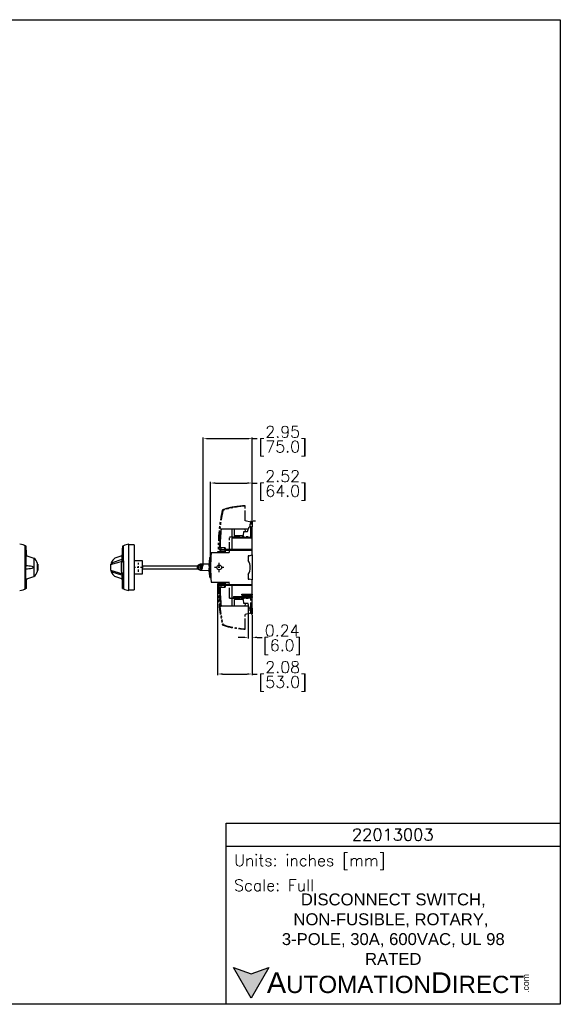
# Model space of a CAD drawing. Extents: x 864.4 to 941.4, y -8.5 to 51.
# Tile 2 of 2: x 908.8 to 941.4, y -8.5 to 51. Entities that reach past the tile are written whole.
import ezdxf

# ---------------------------------------------------------------- set-up
doc = ezdxf.new("R2010")
doc.units = 0
doc.header["$LTSCALE"] = 4
doc.header["$MEASUREMENT"] = 0
doc.linetypes.add('CENTER2', pattern=[1.125, 0.75, -0.125, 0.125, -0.125])
doc.linetypes.add('PHANTOM2', pattern=[1.25, 0.625, -0.125, 0.125, -0.125, 0.125, -0.125])
doc.layers.get('0').update_dxf_attribs({"linetype": 'CONTINUOUS'})
doc.layers.get('DEFPOINTS').update_dxf_attribs({"linetype": 'CONTINUOUS'})
for name, color, linetype in [('CENTER', 40, 'CENTER2'), ('DIMENSIONS', 140, 'CONTINUOUS'), ('PHANTOM', 130, 'PHANTOM2'), ('TEXT', 140, 'CONTINUOUS')]:
    doc.layers.add(name, color=color, linetype=linetype)
doc.styles.add('ROMANS', font='romans.shx')
doc.styles.get("Standard").update_dxf_attribs({"font": 'romans.shx'})
doc.styles.add('型式1', font='txt')
doc.dimstyles.get("Standard").update_dxf_attribs({"dimtxt": 0.7, "dimasz": 0.3, "dimexe": 0.0625, "dimexo": 0.0625, "dimgap": 0.0625, "dimtad": 0, "dimtih": 1, "dimtoh": 1, "dimzin": 0, "dimdsep": 46, "dimtxsty": 'Standard', "dimcen": 0, "dimadec": 0, "dimazin": 0, "dimtfac": 1, "dimtofl": 0, "dimtmove": 0, "dimatfit": 3, "dimfxl": 1, "dimtolj": 1, "dimtzin": 0, "dimarcsym": 0})

# ---------------------------------------------------------------- blocks, each defined once
blk = doc.blocks.new('*D25')
at = {"layer": 'DEFPOINTS', "color": 0, "transparency": 16777216}
for p in [(922.798, 25.648), (922.798, 20.675), (919.845, 17.881)]:
    blk.add_point(p, dxfattribs=at)
at = {"layer": 'DIMENSIONS', "color": 0, "lineweight": -2, "transparency": 16777216}
for p, q in [((919.845, 17.943), (919.845, 25.71)), ((920.145, 25.648), (922.498, 25.648)), ((922.798, 20.737), (922.798, 25.71)), ((922.798, 25.648), (923.098, 25.648))]:
    blk.add_line(p, q, dxfattribs=at)
at = {"layer": 'DIMENSIONS', "color": 0, "transparency": 16777216}
for points in [[(920.145, 25.698), (920.145, 25.598), (919.845, 25.648)], [(922.498, 25.698), (922.498, 25.598), (922.798, 25.648)]]:
    blk.add_solid(points, dxfattribs=at)
at = {"layer": 'DIMENSIONS', "color": 0, "transparency": 16777216, "char_height": 0.7, "attachment_point": 5}
for s, insert in [('\\A1;2.95', (924.643, 26.06)), ('\\A1;[75.0]', (924.643, 25.052))]:
    blk.add_mtext(s, dxfattribs=dict(at, insert=insert))
blk = doc.blocks.new('*D26')
at = {"layer": 'DEFPOINTS', "color": 0, "transparency": 16777216}
for p in [(922.798, 22.967), (922.798, 20.675), (920.279, 17.865)]:
    blk.add_point(p, dxfattribs=at)
at = {"layer": 'DIMENSIONS', "color": 0, "lineweight": -2, "transparency": 16777216}
for p, q in [((920.279, 17.928), (920.279, 23.029)), ((920.579, 22.967), (922.498, 22.967)), ((922.798, 20.737), (922.798, 23.029)), ((922.798, 22.967), (923.098, 22.967))]:
    blk.add_line(p, q, dxfattribs=at)
at = {"layer": 'DIMENSIONS', "color": 0, "transparency": 16777216}
for points in [[(920.579, 23.017), (920.579, 22.917), (920.279, 22.967)], [(922.498, 23.017), (922.498, 22.917), (922.798, 22.967)]]:
    blk.add_solid(points, dxfattribs=at)
at = {"layer": 'DIMENSIONS', "color": 0, "transparency": 16777216, "char_height": 0.7, "attachment_point": 5}
for s, insert in [('\\A1;2.52', (924.643, 23.379)), ('\\A1;[64.0]', (924.643, 22.371))]:
    blk.add_mtext(s, dxfattribs=dict(at, insert=insert))
blk = doc.blocks.new('*D27')
at = {"layer": 'DEFPOINTS', "color": 0, "transparency": 16777216}
for p in [(920.713, 16.92), (922.798, 15.055), (922.798, 11.425)]:
    blk.add_point(p, dxfattribs=at)
at = {"layer": 'DIMENSIONS', "color": 0, "lineweight": -2, "transparency": 16777216}
for p, q in [((920.713, 16.858), (920.713, 11.362)), ((922.798, 14.993), (922.798, 11.362)), ((921.013, 11.425), (922.498, 11.425)), ((922.798, 11.425), (923.098, 11.425))]:
    blk.add_line(p, q, dxfattribs=at)
at = {"layer": 'DIMENSIONS', "color": 0, "transparency": 16777216}
for points in [[(921.013, 11.475), (921.013, 11.375), (920.713, 11.425)], [(922.498, 11.475), (922.498, 11.375), (922.798, 11.425)]]:
    blk.add_solid(points, dxfattribs=at)
at = {"layer": 'DIMENSIONS', "color": 0, "transparency": 16777216, "char_height": 0.7, "attachment_point": 5}
for s, insert in [('\\A1;2.08', (924.643, 11.837)), ('\\A1;[53.0]', (924.643, 10.829))]:
    blk.add_mtext(s, dxfattribs=dict(at, insert=insert))
blk = doc.blocks.new('*D28')
at = {"layer": 'DEFPOINTS', "color": 0, "transparency": 16777216}
for p in [(922.561, 15.688), (922.798, 15.055), (922.798, 13.64)]:
    blk.add_point(p, dxfattribs=at)
at = {"layer": 'DIMENSIONS', "color": 0, "lineweight": -2, "transparency": 16777216}
for p, q in [((922.561, 15.625), (922.561, 13.578)), ((922.798, 14.993), (922.798, 13.578)), ((922.261, 13.64), (921.961, 13.64)), ((923.098, 13.64), (923.398, 13.64))]:
    blk.add_line(p, q, dxfattribs=at)
at = {"layer": 'DIMENSIONS', "color": 0, "transparency": 16777216}
for points in [[(922.261, 13.69), (922.261, 13.59), (922.561, 13.64)], [(923.098, 13.69), (923.098, 13.59), (922.798, 13.64)]]:
    blk.add_solid(points, dxfattribs=at)
at = {"layer": 'DIMENSIONS', "color": 0, "transparency": 16777216, "char_height": 0.7, "attachment_point": 5}
for s, insert in [('\\A1;0.24', (924.61, 14.053)), ('\\A1;[6.0]', (924.61, 13.045))]:
    blk.add_mtext(s, dxfattribs=dict(at, insert=insert))

msp = doc.modelspace()

# ---------------------------------------------------------------- hatches: boundary and pattern name
at = {"layer": 'TEXT'}
msp.add_hatch(color=256, dxfattribs=at).paths.add_polyline_path([(923.81, -6.304), (922.736, -6.695), (921.662, -6.304), (922.736, -8.164)])

# ---------------------------------------------------------------- linework, layer by layer
for p, q in [((922.525, 20.046), (922.623, 20.316)), ((922.623, 20.316), (922.798, 20.316)), ((922.672, 20.316), (922.672, 20.493)), ((922.672, 20.493), (922.794, 20.493)), ((922.737, 20.493), (922.739, 20.675)), ((922.739, 20.675), (922.798, 20.675)), ((922.794, 20.493), (922.794, 20.316)), ((922.798, 20.675), (922.798, 20.316)), ((922.798, 20.675), (922.999, 20.675)), ((922.798, 19.694), (922.798, 20.316)), ((920.912, 20.206), (920.923, 20.206)), ((920.923, 20.206), (922.583, 20.206)), ((921.585, 19.694), (921.585, 20.206)), ((921.585, 19.694), (922.798, 19.694)), ((921.585, 19.694), (921.585, 19.627)), ((921.701, 20.206), (921.708, 19.804)), ((921.708, 19.804), (922.276, 19.804)), ((922.276, 19.804), (922.3, 20.046)), ((922.3, 20.046), (922.525, 20.046)), ((922.362, 20.206), (922.365, 20.046)), ((922.798, 19.627), (922.798, 19.694)), ((909.083, 16.572), (909.083, 19.172)), ((909.143, 18.585), (909.143, 19.142)), ((914.97, 19.142), (914.97, 18.254)), ((915.03, 18.27), (915.03, 19.172)), ((915.357, 16.471), (915.357, 19.271)), ((915.676, 19.227), (915.357, 19.233)), ((915.676, 19.227), (915.676, 16.515)), ((920.831, 19.056), (920.859, 19.058)), ((921.16, 19.055), (920.859, 19.058)), ((920.902, 19.057), (920.902, 18.956)), ((921.148, 18.958), (921.148, 19.055)), ((921.16, 19.055), (921.16, 18.959)), ((922.798, 19.627), (921.585, 19.627)), ((921.585, 18.942), (921.585, 19.627)), ((922.798, 18.942), (922.798, 19.627)), ((909.126, 18.574), (909.122, 18.588)), ((909.122, 18.588), (909.143, 18.585)), ((909.126, 18.584), (909.126, 17.955)), ((909.126, 18.584), (909.602, 18.427)), ((909.143, 18.585), (909.145, 18.578)), ((914.929, 18.565), (914.512, 18.427)), ((920.239, 17.287), (920.239, 18.467)), ((920.305, 18.499), (920.272, 18.499)), ((920.272, 18.499), (920.272, 17.877)), ((920.329, 18.744), (920.329, 18.744)), ((921.187, 18.751), (920.33, 18.751)), ((921.16, 18.818), (920.713, 18.81)), ((920.713, 18.81), (920.713, 18.751)), ((920.74, 18.81), (920.74, 18.751)), ((920.831, 18.956), (921.16, 18.959)), ((920.831, 18.956), (920.831, 18.901)), ((921.16, 18.898), (920.831, 18.901)), ((920.859, 18.956), (920.859, 18.9)), ((920.896, 18.813), (920.896, 18.9)), ((921.148, 18.898), (921.148, 18.817)), ((921.16, 18.947), (921.187, 18.91)), ((921.585, 18.942), (921.16, 18.947)), ((921.16, 18.947), (921.16, 18.898)), ((921.16, 18.751), (921.16, 18.818)), ((921.187, 18.751), (921.187, 18.91)), ((921.187, 18.91), (922.798, 18.91)), ((922.798, 18.942), (921.585, 18.942)), ((922.611, 18.564), (922.563, 18.564)), ((922.563, 18.564), (922.563, 18.291)), ((922.611, 18.564), (922.798, 18.618)), ((922.798, 18.91), (922.798, 18.942)), ((922.798, 18.618), (922.798, 18.91)), ((922.798, 18.618), (922.798, 17.113)), ((909.602, 18.427), (909.602, 17.315)), ((909.839, 18.058), (909.867, 18.049)), ((914.246, 18.05), (914.97, 18.254)), ((914.281, 18.093), (914.278, 18.059)), ((914.284, 18.062), (914.351, 18.084)), ((914.289, 18.144), (914.34, 18.154)), ((914.405, 18.171), (914.29, 18.147)), ((914.34, 18.154), (914.34, 18.081)), ((914.34, 18.097), (914.351, 18.099)), ((914.92, 18.349), (914.351, 18.152)), ((914.351, 18.084), (914.351, 18.152)), ((914.905, 18.231), (915.031, 18.27)), ((915.031, 18.27), (914.905, 18.231)), ((915.03, 18.271), (914.97, 18.254)), ((915.031, 18.27), (915.03, 18.246)), ((915.03, 18.246), (915.031, 18.27)), ((915.03, 18.246), (915.03, 17.497)), ((915.03, 17.497), (915.03, 18.246)), ((916.164, 18.272), (915.676, 18.272)), ((916.164, 17.471), (916.164, 18.272)), ((916.164, 17.969), (919.502, 17.969)), ((919.53, 17.897), (919.495, 17.897)), ((919.53, 17.857), (919.495, 17.857)), ((919.53, 17.897), (919.531, 17.954)), ((919.551, 17.897), (919.53, 17.897)), ((919.531, 17.8), (919.53, 17.857)), ((919.53, 17.857), (919.551, 17.857)), ((919.555, 17.897), (919.557, 17.954)), ((919.593, 17.897), (919.555, 17.897)), ((919.555, 17.857), (919.593, 17.857)), ((919.557, 17.8), (919.555, 17.857)), ((919.624, 18.015), (919.579, 18.015)), ((920.195, 18.072), (919.64, 18.062)), ((919.64, 18.013), (919.64, 18.062)), ((919.734, 17.956), (919.697, 17.956)), ((919.729, 17.958), (919.725, 17.956)), ((920.272, 17.877), (920.272, 17.255)), ((909.126, 17.158), (909.126, 17.786)), ((909.126, 17.158), (909.602, 17.315)), ((909.839, 17.684), (909.867, 17.693)), ((914.246, 17.692), (914.97, 17.488)), ((914.281, 17.649), (914.278, 17.683)), ((914.284, 17.68), (914.351, 17.658)), ((914.289, 17.599), (914.34, 17.588)), ((914.405, 17.571), (914.29, 17.595)), ((914.34, 17.588), (914.34, 17.661)), ((914.34, 17.645), (914.351, 17.643)), ((914.351, 17.658), (914.351, 17.59)), ((914.92, 17.393), (914.351, 17.59)), ((914.929, 17.177), (914.512, 17.315)), ((915.031, 17.472), (914.905, 17.511)), ((914.905, 17.511), (915.031, 17.472)), ((915.03, 17.471), (914.97, 17.488)), ((914.97, 16.6), (914.97, 17.488)), ((915.03, 17.497), (915.031, 17.472)), ((915.031, 17.472), (915.03, 17.497)), ((915.03, 17.472), (915.03, 16.57)), ((915.676, 17.471), (916.164, 17.471)), ((916.164, 17.773), (919.521, 17.773)), ((919.531, 17.8), (919.556, 17.82)), ((919.579, 17.739), (919.624, 17.739)), ((919.64, 17.692), (919.64, 17.741)), ((919.64, 17.692), (920.195, 17.682)), ((919.697, 17.798), (919.734, 17.798)), ((919.725, 17.798), (919.729, 17.796)), ((922.563, 17.439), (922.563, 17.166)), ((909.126, 17.168), (909.122, 17.154)), ((909.122, 17.154), (909.143, 17.158)), ((909.143, 17.158), (909.145, 17.164)), ((909.143, 17.158), (909.143, 16.6)), ((920.272, 17.255), (920.303, 17.255)), ((920.329, 16.986), (920.327, 16.986)), ((920.33, 16.979), (921.187, 16.979)), ((920.713, 16.979), (920.713, 16.92)), ((920.713, 16.92), (920.74, 16.92)), ((920.74, 16.92), (920.74, 16.979)), ((920.74, 16.92), (921.16, 16.913)), ((920.831, 16.83), (920.831, 16.775)), ((920.831, 16.672), (921.16, 16.675)), ((920.859, 16.83), (921.16, 16.833)), ((920.859, 16.83), (920.859, 16.774)), ((921.16, 16.772), (920.859, 16.774)), ((920.896, 16.83), (920.896, 16.917)), ((920.902, 16.774), (920.902, 16.673)), ((921.148, 16.913), (921.148, 16.832)), ((921.148, 16.675), (921.148, 16.772)), ((921.16, 16.913), (921.16, 16.979)), ((921.16, 16.783), (921.16, 16.833)), ((921.16, 16.783), (921.187, 16.82)), ((921.16, 16.783), (921.585, 16.788)), ((921.16, 16.772), (921.16, 16.675)), ((921.187, 16.82), (921.187, 16.979)), ((922.798, 16.82), (921.187, 16.82)), ((921.585, 16.788), (922.798, 16.788)), ((921.585, 15.525), (921.585, 16.788)), ((922.563, 17.166), (922.611, 17.166)), ((922.798, 17.113), (922.611, 17.166)), ((922.798, 16.82), (922.798, 17.113)), ((922.798, 16.788), (922.798, 16.82)), ((922.798, 16.245), (922.798, 16.788)), ((915.357, 16.509), (915.676, 16.515)), ((921.677, 16.111), (922.798, 16.111)), ((921.677, 16.111), (921.677, 16.044)), ((921.736, 16.044), (921.736, 16.111)), ((922.171, 16.245), (922.798, 16.245)), ((922.171, 16.186), (922.171, 16.245)), ((922.171, 16.186), (922.798, 16.186)), ((922.23, 16.186), (922.23, 16.245)), ((922.798, 16.245), (922.798, 16.186)), ((922.798, 16.111), (922.798, 16.186)), ((922.798, 16.118), (922.798, 16.118)), ((922.798, 16.118), (922.798, 16.051)), ((922.798, 16.044), (922.798, 16.111)), ((920.864, 15.836), (920.885, 15.836)), ((920.912, 15.525), (920.914, 15.525)), ((922.598, 15.525), (920.912, 15.525)), ((920.915, 15.525), (920.922, 15.525)), ((922.798, 16.044), (921.677, 16.044)), ((921.708, 15.926), (921.701, 15.525)), ((922.276, 15.926), (921.708, 15.926)), ((922.3, 15.684), (922.276, 15.926)), ((922.562, 15.684), (922.3, 15.684)), ((922.365, 15.684), (922.362, 15.525)), ((922.623, 15.414), (922.562, 15.684)), ((922.798, 16.051), (922.798, 16.051)), ((922.798, 15.414), (922.798, 16.044)), ((922.798, 15.414), (922.623, 15.414)), ((922.672, 15.237), (922.672, 15.414)), ((922.737, 15.237), (922.672, 15.237)), ((922.739, 15.055), (922.736, 15.414)), ((922.739, 15.055), (922.798, 15.055)), ((922.798, 15.414), (922.798, 15.055))]:
    msp.add_line(p, q)
at = {"flags": 128}
for points in [[(919.667, 17.877), (919.662, 17.832), (919.649, 17.792), (919.627, 17.762), (919.6, 17.743), (919.578, 17.739)], [(919.579, 18.015), (919.6, 18.011), (919.627, 17.992), (919.649, 17.962), (919.662, 17.922), (919.667, 17.877)], [(919.624, 18.015), (919.631, 18.014), (919.659, 18.003), (919.684, 17.978), (919.702, 17.943), (919.711, 17.9), (919.711, 17.854), (919.702, 17.811), (919.684, 17.776), (919.659, 17.751), (919.631, 17.74), (919.624, 17.739)], [(919.696, 17.797), (919.714, 17.792), (919.735, 17.799), (919.753, 17.817), (919.765, 17.845), (919.769, 17.877), (919.765, 17.909), (919.753, 17.937), (919.735, 17.955), (919.714, 17.962), (919.696, 17.957)], [(920.831, 16.83), (920.838, 16.83), (920.859, 16.83)], [(920.859, 16.774), (920.838, 16.775), (920.831, 16.775)]]:
    msp.add_lwpolyline(points, dxfattribs=at)
msp.add_lwpolyline([(920.187, 17.682), (920.205, 17.47), (920.239, 17.287)])
msp.add_circle((920.807, 17.865), 0.142)
for centre, radius, start, end in [((931.461, 19.056), 10.63, 175.4751, 180), ((931.469, 19.056), 10.609, 173.77904, 179.99062), ((931.461, 19.056), 10.611, 173.78052, 175.46737), ((931.461, 19.056), 10.609, 173.77905, 175.46629), ((908.595, 18.143), 1.139, 61.21837, 81.83569), ((894.643, 17.828), 14.559, 2.91001, 5.17563), ((928.766, 17.871), 13.854, 174.75079, 178.02972), ((915.764, 17.663), 1.679, 115.932, 118.23268), ((915.519, 18.143), 1.139, 98.16346, 115.39421), ((921.927, 18.059), 1.737, 166.40233, 179.5755), ((928.154, 17.865), 7.874, 173.54055, 186.45945), ((909.474, 17.87), 0.358, 166.30112, 193.64715), ((909.135, 16.015), 1.94, 78.97973, 90.2664), ((909.47, 17.744), 0.178, 52.48122, 78.33362), ((909.47, 17.998), 0.178, 281.66638, 307.51878), ((909.565, 17.871), 0.0196, 313.09562, 46.90438), ((909.271, 17.942), 0.587, 15.9032, 55.77326), ((904.902, 17.871), 4.929, 356.85144, 3.14863), ((906.022, 17.871), 3.822, 356.52451, 3.47549), ((908.108, 17.871), 1.768, 354.20556, 5.79322), ((916.137, 17.86), 1.9, 174.2761, 185.03903), ((914.46, 18.092), 0.179, 163.19389, 189.60003), ((914.854, 17.928), 0.605, 124.48647, 158.82236), ((917.806, 17.871), 2.923, 172.92701, 187.07299), ((917.806, 17.871), 2.923, 172.92701, 187.07299), ((915.01, 18.335), 0.0906, 171.34737, 244.20474), ((919.6, 17.891), 0.125, 99.72557, 186.60898), ((919.621, 17.879), 0.146, 180.6643, 252.99927), ((919.615, 17.877), 0.122, 170.68881, 189.31119), ((919.544, 17.923), 0.0335, 67.78558, 112.21442), ((919.63, 17.877), 0.0585, 160.31838, 199.68162), ((919.473, 17.877), 0.122, 350.68881, 9.31119), ((918.997, 17.877), 1.214, 350.76971, 9.22926), ((921.855, 17.865), 0.827, 328.99728, 31.00272), ((909.135, 19.727), 1.94, 269.7336, 281.02027), ((909.271, 17.8), 0.587, 304.22674, 344.0968), ((914.46, 17.65), 0.179, 170.39997, 196.80611), ((914.854, 17.814), 0.605, 201.17764, 235.51353), ((915.01, 17.407), 0.0906, 115.79526, 188.65263), ((928.766, 17.871), 13.854, 181.97028, 185.24921), ((919.544, 17.831), 0.0335, 247.78558, 292.21442), ((895.347, 17.871), 13.854, 354.74994, 357.12855), ((931.461, 16.674), 10.63, 180.01073, 184.52465), ((931.49, 16.674), 10.63, 180.00935, 186.20858), ((908.61, 17.53), 1.069, 277.87952, 299.91157), ((915.764, 18.079), 1.679, 241.76732, 244.068), ((915.519, 17.599), 1.139, 244.60579, 261.83654), ((931.461, 16.674), 10.611, 184.53263, 186.21948), ((931.461, 16.674), 10.609, 184.53371, 186.22095)]:
    msp.add_arc(centre, radius, start, end)
msp.add_ellipse((919.642, 17.877), major_axis=(0, 0.185), ratio=0.83919, start_param=3.126946, end_param=6.297832)
for points, knots in [([(920.885, 19.895), (920.871, 19.895), (920.857, 19.895), (920.864, 19.895), (920.864, 19.895)], [0, 0, 0, 0, 0.993495, 1, 1, 1, 1]), ([(920.272, 18.499), (920.268, 18.498), (920.26, 18.496), (920.25, 18.488), (920.242, 18.479), (920.24, 18.471), (920.239, 18.467)], [0, 0, 0, 0, 0.248675, 0.506447, 0.760851, 1, 1, 1, 1]), ([(919.556, 17.934), (919.554, 17.936), (919.546, 17.942), (919.538, 17.949), (919.531, 17.954)], [0, 0, 0, 0, 0.251343, 1, 1, 1, 1]), ([(920.239, 17.287), (920.24, 17.283), (920.242, 17.275), (920.25, 17.265), (920.26, 17.258), (920.268, 17.256), (920.272, 17.255)], [0, 0, 0, 0, 0.239223, 0.493533, 0.751342, 1, 1, 1, 1])]:
    msp.add_open_spline(points, degree=3, knots=knots)
at = {"layer": 'CENTER', "ltscale": 0.05}
for p, q in [((916.21, 17.871), (915.649, 17.871)), ((915.93, 17.591), (915.93, 18.152)), ((921.088, 17.865), (920.527, 17.865)), ((920.807, 17.585), (920.807, 18.146))]:
    msp.add_line(p, q, dxfattribs=at)
at = {"layer": 'DEFPOINTS'}
msp.add_lwpolyline([(941.409, -8.534), (864.409, -8.534), (864.409, 50.966), (941.409, 50.966)], close=True, dxfattribs=at)
at = {"layer": 'PHANTOM', "ltscale": 0.25}
for p, q in [((922.369, 21.576), (922.369, 21.592)), ((922.369, 20.684), (922.369, 21.576)), ((922.724, 20.605), (922.369, 20.684)), ((922.724, 19.74), (922.724, 20.605)), ((921.436, 19.718), (922.724, 19.74)), ((921.436, 19.711), (922.719, 19.733)), ((921.436, 18.772), (921.436, 19.718)), ((922.719, 19.733), (922.719, 19.74)), ((920.751, 18.83), (920.781, 18.83)), ((920.756, 18.837), (920.786, 18.837)), ((920.781, 18.83), (920.783, 18.765)), ((920.783, 18.765), (920.781, 18.83)), ((920.783, 18.765), (920.789, 18.765)), ((920.786, 18.837), (920.788, 18.772)), ((920.788, 18.772), (920.786, 18.837)), ((920.788, 18.772), (921.436, 18.772)), ((920.789, 18.765), (920.789, 18.772)), ((920.789, 18.765), (921.431, 18.765)), ((921.431, 18.765), (921.431, 18.772)), ((920.781, 16.9), (920.751, 16.9)), ((920.786, 16.893), (920.756, 16.893)), ((920.781, 16.9), (920.783, 16.965)), ((920.783, 16.965), (920.781, 16.9)), ((920.789, 16.965), (920.783, 16.965)), ((920.786, 16.893), (920.788, 16.958)), ((920.788, 16.958), (920.786, 16.893)), ((921.436, 16.958), (920.788, 16.958)), ((920.789, 16.958), (920.789, 16.965)), ((920.789, 16.965), (921.431, 16.965)), ((921.431, 16.965), (921.431, 16.958)), ((921.436, 16.012), (921.436, 16.958)), ((921.436, 16.019), (922.719, 15.997)), ((922.724, 15.99), (921.436, 16.012)), ((922.719, 15.997), (922.719, 15.99)), ((922.724, 15.125), (922.724, 15.99)), ((922.369, 15.047), (922.724, 15.125)), ((922.369, 14.154), (922.369, 15.047)), ((922.369, 14.205), (922.369, 14.219)), ((922.369, 14.138), (922.369, 14.154))]:
    msp.add_line(p, q, dxfattribs=at)
for centre, radius, start, end in [((922.724, 16.229), 5.394, 102.0553, 108.67677), ((922.724, 16.229), 5.359, 93.79092, 108.44538), ((922.724, 16.229), 5.375, 93.77955, 98.08399), ((931.455, 19.062), 10.707, 167.76647, 181.243), ((931.46, 19.069), 10.707, 167.76647, 181.243), ((931.46, 19.069), 10.67, 167.8647, 181.5963), ((931.455, 16.668), 10.707, 178.75692, 192.23372), ((931.46, 16.661), 10.707, 178.75692, 192.23372), ((931.46, 16.661), 10.67, 178.40369, 192.1353), ((922.368, 18.34), 4.179, 250.84214, 264.50426), ((922.724, 19.502), 5.359, 251.55462, 266.20908), ((922.724, 19.502), 5.375, 261.91601, 266.22045)]:
    msp.add_arc(centre, radius, start, end, dxfattribs=at)
for points, knots in [([(921.968, 21.551), (921.925, 21.545), (921.841, 21.533), (921.728, 21.519), (921.643, 21.508), (921.608, 21.504), (921.595, 21.503), (921.596, 21.503), (921.597, 21.503)], [0, 0, 0, 0, 0.216992, 0.434034, 0.649827, 0.863928, 0.912864, 1, 1, 1, 1]), ([(920.996, 21.338), (920.998, 21.337), (921, 21.335), (921.019, 21.32), (921.028, 21.313)], [0, 0, 0, 0, 0.493526, 1, 1, 1, 1]), ([(921.028, 14.418), (921.019, 14.411), (921.002, 14.397), (920.994, 14.39), (920.996, 14.392), (920.996, 14.392)], [0, 0, 0, 0, 0.493545, 0.987087, 1, 1, 1, 1])]:
    msp.add_open_spline(points, degree=3, knots=knots, dxfattribs=at)
at = {"layer": 'TEXT'}
msp.add_line((921.231, 1.015), (941.409, 1.015), dxfattribs=at)
for points in [[(921.231, -8.534), (921.231, 2.406), (941.409, 2.406), (941.409, -8.534)], [(923.81, -6.304), (922.736, -8.164), (921.662, -6.304), (922.736, -6.695)]]:
    msp.add_lwpolyline(points, close=True, dxfattribs=at)

# ---------------------------------------------------------------- texts
for s, insert, char_height, width, attachment_point, style in [('22013003', (931.289, 1.72), 0.7193, 13.54038, 5, 'ROMANS'), (' Units: inches [mm]', (921.231, 0.048), 0.69546, 20.17865, 4, 'ROMANS'), (' Scale: Full', (921.231, -1.342), 0.69546, 20.17865, 4, 'ROMANS'), ('{\\fArial|b0|i0|c0|p34;     \\H1.2x;A\\H0.8333x;UTOMATION\\H1.2x;D\\H0.8333x;IRECT}', (921.662, -7.234), 1.04319, 17.67136, 4, '型式1')]:
    msp.add_mtext(s, dxfattribs=dict(at, insert=insert, char_height=char_height, width=width, attachment_point=attachment_point, style=style))
at = {"layer": 'TEXT', "insert": (931.32, -3.994), "char_height": 0.71934, "width": 16.1219, "attachment_point": 5}
msp.add_mtext('{\\fArial|b0|i0|c0|p34;DISCONNECT SWITCH, NON-FUSIBLE, ROTARY,  3-POLE, 30A, 600VAC, UL 98 RATED}', dxfattribs=at)
at = {"layer": 'TEXT', "insert": (939.134, -7.845), "char_height": 0.37555, "width": 1.11288, "attachment_point": 1, "rotation": 90, "style": '型式1'}
msp.add_mtext('{\\fArial|b0|i0|c0|p34;.com}', dxfattribs=at)

# ---------------------------------------------------------------- dimensions: what is measured, and where the dimension line sits
at = {"layer": 'DIMENSIONS'}
for base, p1, p2, picture, middle in [((922.798, 25.648), (919.845, 17.881), (922.798, 20.675), '*D25', (924.643, 25.648)), ((922.798, 22.967), (920.279, 17.865), (922.798, 20.675), '*D26', (924.643, 22.967)), ((922.7975, 11.4245), (920.7129, 16.9204), (922.7975, 15.0555), '*D27', (924.6433, 11.4245)), ((922.798, 13.64), (922.561, 15.688), (922.798, 15.055), '*D28', (924.61, 13.64))]:
    dim = msp.add_linear_dim(base=base, p1=p1, p2=p2, dimstyle='Standard', override={"dimpost": '\\X'}, dxfattribs=at)
    dim.commit()
    dim.dimension.update_dxf_attribs({"geometry": picture, "text_midpoint": middle})

doc.saveas('drawing.dxf')
